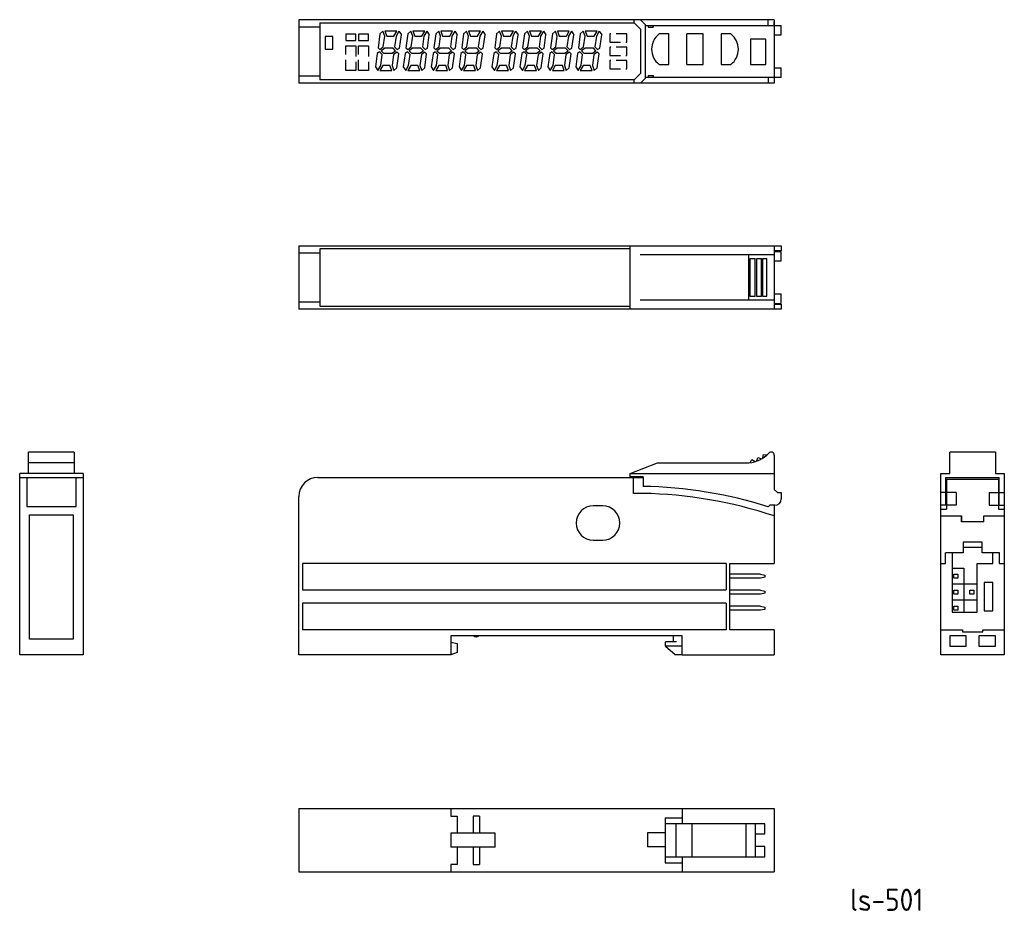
# Model space of a CAD drawing. Extents: x -137 to 18, y 1 to 142.
import ezdxf

# ---------------------------------------------------------------- set-up
doc = ezdxf.new("R2010")
doc.units = 0
doc.linetypes.add('HIDDEN', pattern=[2.516532, 1.677688, -0.838844])
doc.layers.get('0').update_dxf_attribs({"linetype": 'CONTINUOUS'})
doc.layers.add('太い実線', color=7, linetype='CONTINUOUS')
doc.layers.add('細い実線', color=2, linetype='CONTINUOUS')
doc.styles.get("Standard").update_dxf_attribs({"font": 'isocp.shx', "bigfont": 'extfont.shx'})

msp = doc.modelspace()

# ---------------------------------------------------------------- linework, layer by layer
at = {"color": 7, "linetype": 'CONTINUOUS'}
for p, q in [((-18.1, 141.86), (-93.1, 141.86)), ((-93.1, 141.86), (-93.1, 131.86)), ((-89.8, 141.36), (-40.2, 141.36)), ((-40.2, 141.36), (-40.2, 141.86)), ((-40.2, 141.36), (-39.2, 140.36)), ((-38.4, 141.06), (-39.2, 141.86)), ((-19.04, 140.96), (-19.04, 141.86)), ((-18.1, 141.86), (-18.1, 131.86)), ((-18.1, 140.96), (-18.1, 141.56)), ((-39.2, 140.36), (-39.2, 133.36)), ((-38.4, 132.66), (-38.4, 141.06)), ((-38.4, 140.96), (-17, 140.96)), ((-38, 140.96), (-38, 140.66)), ((-38, 140.66), (-37.2, 140.66)), ((-37.2, 140.96), (-37.2, 140.66)), ((-17, 139.46), (-17, 140.96)), ((-34.75, 139.61), (-36.25, 139.61)), ((-34.75, 134.81), (-34.75, 139.61)), ((-31.9, 134.81), (-31.9, 139.61)), ((-29.3, 139.61), (-31.9, 139.61)), ((-29.3, 134.81), (-29.3, 139.61)), ((-26.45, 139.61), (-26.45, 134.81)), ((-24.95, 139.61), (-26.45, 139.61)), ((-19.45, 138.81), (-21.85, 138.81)), ((-21.85, 138.81), (-21.85, 134.81)), ((-19.45, 134.81), (-19.45, 138.81)), ((-18.1, 139.46), (-17, 139.46)), ((-36.25, 134.81), (-34.75, 134.81)), ((-31.9, 134.81), (-29.3, 134.81)), ((-26.45, 134.81), (-24.95, 134.81)), ((-21.85, 134.81), (-19.45, 134.81)), ((-18.1, 134.26), (-17, 134.26)), ((-17, 132.76), (-17, 134.26)), ((-40.2, 132.36), (-89.8, 132.36)), ((-39.2, 133.36), (-40.2, 132.36)), ((-40.2, 131.86), (-40.2, 132.36)), ((-39.2, 131.86), (-38.4, 132.66)), ((-17, 132.76), (-38.4, 132.76)), ((-38, 133.06), (-37.2, 133.06)), ((-38, 133.06), (-38, 132.76)), ((-37.2, 133.06), (-37.2, 132.76)), ((-19.04, 132.76), (-19.04, 131.86)), ((-18.1, 131.86), (-93.1, 131.86)), ((-93.1, 106.21), (-16.99, 106.21)), ((-93.1, 106.21), (-93.1, 96.21)), ((-40.8, 105.71), (-89.8, 105.71)), ((-89.8, 105.71), (-89.8, 96.71)), ((-40.8, 96.21), (-40.8, 106.21)), ((-18.1, 106.21), (-18.1, 96.21)), ((-16.99, 106.21), (-16.99, 105.41)), ((-39.24, 104.81), (-18.1, 104.81)), ((-22.1, 97.61), (-22.1, 104.81)), ((-21.91, 98.21), (-21.91, 104.21)), ((-21.91, 104.21), (-21.13, 104.21)), ((-21.13, 98.21), (-21.13, 104.21)), ((-20.85, 98.21), (-20.85, 104.21)), ((-20.85, 104.21), (-20.13, 104.21)), ((-20.13, 98.21), (-20.13, 104.21)), ((-19.88, 98.21), (-19.88, 104.21)), ((-19.88, 104.21), (-19.25, 104.21)), ((-19.25, 98.21), (-19.25, 104.21)), ((-16.99, 105.41), (-18.1, 105.41)), ((-18.1, 105.31), (-17, 105.31)), ((-17, 103.81), (-17, 105.31)), ((-18.1, 103.81), (-17, 103.81)), ((-21.13, 98.21), (-21.91, 98.21)), ((-20.13, 98.21), (-20.85, 98.21)), ((-19.25, 98.21), (-19.88, 98.21)), ((-18.1, 98.61), (-17, 98.61)), ((-17, 97.11), (-17, 98.61)), ((-89.8, 96.71), (-40.8, 96.71)), ((-18.1, 97.61), (-39.24, 97.61)), ((-18.1, 97.11), (-17, 97.11)), ((-18.1, 97.01), (-16.99, 97.01)), ((-16.99, 97.01), (-16.99, 96.21)), ((-16.99, 96.21), (-93.1, 96.21)), ((-128.52, 73.68), (-135.72, 73.68)), ((-135.72, 70.28), (-135.72, 73.68)), ((-128.52, 73.68), (-128.52, 70.28)), ((-19.88, 72.76), (-19.81, 73.32)), ((-19.81, 73.32), (-19.25, 73.24)), ((-18.1, 73.18), (-18.1, 67.79)), ((9.59, 70.28), (9.59, 73.68)), ((16.79, 73.68), (9.59, 73.68)), ((16.79, 73.68), (16.79, 70.28)), ((-128.52, 71.98), (-135.72, 71.98)), ((-40.8, 70.28), (-36.53, 71.98)), ((-36.53, 71.98), (-22.1, 71.98)), ((-21.91, 72), (-21.61, 72.48)), ((-21.61, 72.48), (-21.13, 72.17)), ((-20.85, 72.27), (-20.66, 72.8)), ((-20.66, 72.8), (-20.13, 72.61)), ((-127.12, 70.28), (-137.12, 70.28)), ((-137.12, 41.68), (-137.12, 70.28)), ((-127.12, 70.28), (-127.12, 41.68)), ((-40.8, 70.28), (-18.1, 70.28)), ((-40.8, 69.78), (-40.8, 70.28)), ((8.19, 70.28), (9.59, 70.28)), ((8.19, 41.68), (8.19, 70.28)), ((16.79, 70.28), (18.19, 70.28)), ((18.19, 70.28), (18.19, 41.68)), ((-90.1, 69.68), (-38.8, 69.68)), ((-87.8, 69.68), (-87.7, 69.68)), ((-38.8, 69.78), (-40.8, 69.78)), ((-40.3, 67.16), (-40.3, 69.68)), ((-38.8, 69.78), (-38.8, 68.26)), ((8.99, 69.68), (17.39, 69.68)), ((8.99, 65.28), (8.99, 69.68)), ((9.09, 69.38), (17.29, 69.38)), ((9.09, 69.38), (9.09, 64.65)), ((17.29, 69.38), (17.29, 64.65)), ((17.39, 65.28), (17.39, 69.68)), ((-38.83, 67.16), (-40.3, 67.16)), ((-18.1, 67.79), (-17.59, 67.28)), ((-17.59, 67.28), (-16.99, 67.28)), ((-16.99, 67.28), (-17, 66.28)), ((10.59, 67.28), (8.19, 67.28)), ((10.59, 67.28), (10.59, 65.28)), ((15.79, 67.28), (18.19, 67.28)), ((15.79, 67.28), (15.79, 65.28)), ((-93.1, 41.68), (-93.1, 66.68)), ((-18.8, 65.28), (-19.06, 65.06)), ((-18, 65.28), (-18.8, 65.28)), ((-18.1, 65.28), (-18.1, 56.13)), ((10.59, 65.28), (8.19, 65.28)), ((15.79, 65.28), (18.19, 65.28)), ((-45.15, 65.18), (-46.65, 65.18)), ((8.19, 64.65), (9.09, 64.65)), ((17.29, 64.65), (18.19, 64.65)), ((8.19, 63.6), (11.44, 63.6)), ((11.44, 63.6), (11.44, 62.68)), ((11.44, 62.68), (11.44, 63.6)), ((14.94, 62.68), (11.44, 62.68)), ((14.94, 63.6), (18.19, 63.6)), ((14.94, 62.68), (14.94, 63.6)), ((14.94, 62.68), (14.94, 63.6)), ((-46.65, 59.78), (-45.15, 59.78)), ((11.69, 59.48), (11.69, 57.78)), ((14.69, 59.48), (11.69, 59.48)), ((14.69, 57.78), (14.69, 59.48)), ((11.69, 57.78), (8.94, 57.78)), ((8.94, 56.13), (8.94, 57.78)), ((9.99, 57.78), (9.99, 48.43)), ((11.69, 58.68), (14.69, 58.68)), ((17.44, 57.78), (14.69, 57.78)), ((16.39, 56.16), (16.39, 57.78)), ((17.44, 56.13), (17.44, 57.78)), ((-25.7, 56.13), (-92.5, 56.13)), ((-92.5, 56.13), (-92.5, 51.93)), ((-25.7, 56.13), (-25.7, 51.93)), ((-25.1, 45.63), (-25.1, 56.13)), ((-25.1, 56.13), (-18.1, 56.13)), ((8.19, 56.13), (8.94, 56.13)), ((13.89, 48.43), (13.89, 56.13)), ((13.89, 56.13), (16.39, 56.13)), ((16.39, 56.13), (16.39, 56.16)), ((17.44, 56.13), (18.19, 56.13)), ((-20.29, 54.44), (-25.1, 54.44)), ((-20.29, 54.44), (-19.59, 54.29)), ((9.99, 55.39), (11.81, 55.39)), ((10.23, 54.44), (10.86, 54.44)), ((10.23, 53.8), (10.23, 54.44)), ((10.86, 54.44), (10.86, 53.8)), ((11.81, 55.39), (11.81, 48.43)), ((-20.29, 53.8), (-25.1, 53.8)), ((-19.59, 53.95), (-20.29, 53.8)), ((-19.59, 54.29), (-19.59, 53.95)), ((13.89, 52.85), (9.99, 52.85)), ((10.86, 53.8), (10.23, 53.8)), ((14.99, 53.13), (14.99, 48.63)), ((16.39, 53.13), (14.99, 53.13)), ((16.39, 48.63), (16.39, 53.13)), ((-92.5, 51.93), (-25.7, 51.93)), ((-20.29, 51.9), (-25.1, 51.9)), ((-20.29, 51.26), (-25.1, 51.26)), ((-20.29, 51.9), (-19.59, 51.75)), ((-19.59, 51.41), (-20.29, 51.26)), ((-19.59, 51.75), (-19.59, 51.41)), ((10.23, 51.9), (10.86, 51.9)), ((10.23, 51.26), (10.23, 51.9)), ((10.86, 51.26), (10.23, 51.26)), ((10.86, 51.9), (10.86, 51.26)), ((12.77, 51.26), (12.77, 51.9)), ((12.77, 51.9), (13.4, 51.9)), ((13.4, 51.26), (12.77, 51.26)), ((13.4, 51.9), (13.4, 51.26)), ((-92.49, 49.83), (-92.5, 45.63)), ((-25.7, 49.83), (-92.49, 49.83)), ((-25.7, 49.83), (-25.7, 45.63)), ((13.89, 50.31), (9.99, 50.31)), ((-20.29, 49.36), (-25.1, 49.36)), ((-20.29, 48.72), (-25.1, 48.72)), ((-20.29, 49.36), (-19.59, 49.21)), ((-19.59, 48.87), (-20.29, 48.72)), ((-19.59, 49.21), (-19.59, 48.87)), ((9.99, 48.43), (13.89, 48.43)), ((10.23, 49.36), (10.86, 49.36)), ((10.23, 48.72), (10.23, 49.36)), ((10.86, 48.72), (10.23, 48.72)), ((10.86, 49.36), (10.86, 48.72)), ((14.99, 48.63), (16.39, 48.63)), ((-25.7, 45.63), (-92.5, 45.63)), ((-18.1, 45.63), (-25.1, 45.63)), ((-18.1, 45.63), (-18.1, 41.68)), ((8.19, 45.63), (11.59, 45.63)), ((11.59, 45.63), (11.59, 45.33)), ((11.59, 45.33), (14.79, 45.33)), ((14.79, 45.63), (18.19, 45.63)), ((14.79, 45.33), (14.79, 45.63)), ((-32.6, 44.68), (-69.1, 44.68)), ((-69.1, 44.68), (-69.1, 41.68)), ((-69.1, 43.68), (-68.1, 43.48)), ((-33.5, 43.73), (-35.25, 43.73)), ((-35.25, 43.12), (-35.25, 43.73)), ((-34, 43.73), (-34, 44.68)), ((-32.6, 41.68), (-32.6, 44.68)), ((9.59, 44.68), (9.59, 43.08)), ((12.19, 44.68), (9.59, 44.68)), ((12.19, 43.08), (12.19, 44.68)), ((16.79, 44.68), (14.19, 44.68)), ((14.19, 44.68), (14.19, 43.08)), ((16.79, 43.08), (16.79, 44.68)), ((-68.1, 42.08), (-69.1, 41.68)), ((-68.1, 43.48), (-68.1, 42.08)), ((-35.25, 43.08), (-35.25, 43.12)), ((-35.25, 43.08), (-33.7, 41.78)), ((-32.6, 43.08), (-35.25, 43.08)), ((9.59, 43.08), (12.19, 43.08)), ((14.19, 43.08), (16.79, 43.08)), ((-127.12, 41.68), (-137.12, 41.68)), ((-69.1, 41.68), (-93.1, 41.68)), ((-33.7, 41.78), (-32.6, 41.78)), ((-32.6, 41.68), (-18.1, 41.68)), ((18.19, 41.68), (8.19, 41.68)), ((-93.1, 17.46), (-93.1, 7.46)), ((-93.1, 17.46), (-18.1, 17.46)), ((-69.1, 17.46), (-69.1, 16.26)), ((-32.6, 17.46), (-32.6, 15.06)), ((-18.1, 17.46), (-18.1, 7.46)), ((-69.1, 16.26), (-68.1, 16.26)), ((-68.1, 16.26), (-68.1, 13.56)), ((-65.6, 16.26), (-65.6, 13.56)), ((-64.6, 16.26), (-65.6, 16.26)), ((-64.6, 16.26), (-64.6, 13.56)), ((-35.3, 16.01), (-32.6, 16.01)), ((-35.3, 16.01), (-35.3, 8.91)), ((-19.6, 15.06), (-35.3, 15.06)), ((-33.63, 15.06), (-33.63, 9.86)), ((-31.1, 15.06), (-31.1, 9.86)), ((-22.6, 15.06), (-22.6, 9.86)), ((-21.1, 15.06), (-21.1, 9.86)), ((-19.6, 13.46), (-19.6, 15.06)), ((-69.1, 13.56), (-69.1, 11.36)), ((-62.1, 13.56), (-69.1, 13.56)), ((-62.1, 11.36), (-62.1, 13.56)), ((-38.1, 13.61), (-38.1, 11.41)), ((-35.3, 13.61), (-38.1, 13.61)), ((-21.1, 13.46), (-19.6, 13.46)), ((-62.1, 11.36), (-69.1, 11.36)), ((-68.1, 11.36), (-68.1, 8.66)), ((-65.6, 11.36), (-65.6, 8.66)), ((-64.6, 11.36), (-64.6, 8.66)), ((-35.3, 11.41), (-38.1, 11.41)), ((-19.6, 11.46), (-21.1, 11.46)), ((-19.6, 9.86), (-19.6, 11.46)), ((-35.3, 9.86), (-19.6, 9.86)), ((-32.6, 9.86), (-32.6, 7.46)), ((-69.1, 8.66), (-69.1, 7.46)), ((-68.1, 8.66), (-69.1, 8.66)), ((-65.6, 8.66), (-64.6, 8.66)), ((-35.3, 8.91), (-32.6, 8.91)), ((-93.1, 7.46), (-18.1, 7.46))]:
    msp.add_line(p, q, dxfattribs=at)
at = {"color": 2, "linetype": 'CONTINUOUS'}
for p, q in [((-80.29, 139.63), (-79.82, 140.06)), ((-79.53, 139.26), (-79.82, 140.06)), ((-77.63, 140.06), (-79.5, 140.06)), ((-79.5, 140.06), (-79.21, 139.26)), ((-78.09, 139.26), (-77.63, 140.06)), ((-77.29, 140.05), (-77.75, 139.26)), ((-77.29, 140.05), (-76.91, 139.49)), ((-75.89, 139.63), (-75.42, 140.06)), ((-75.13, 139.26), (-75.42, 140.06)), ((-75.1, 140.06), (-74.81, 139.26)), ((-73.23, 140.06), (-75.1, 140.06)), ((-73.69, 139.26), (-73.23, 140.06)), ((-72.89, 140.05), (-73.35, 139.26)), ((-72.89, 140.05), (-72.51, 139.49)), ((-71.49, 139.63), (-71.02, 140.06)), ((-70.73, 139.26), (-71.02, 140.06)), ((-70.7, 140.06), (-70.41, 139.26)), ((-68.83, 140.06), (-70.7, 140.06)), ((-69.29, 139.26), (-68.83, 140.06)), ((-68.49, 140.05), (-68.95, 139.26)), ((-68.49, 140.05), (-68.11, 139.49)), ((-67.09, 139.63), (-66.62, 140.06)), ((-66.33, 139.26), (-66.62, 140.06)), ((-66.3, 140.06), (-66.01, 139.26)), ((-64.43, 140.06), (-66.3, 140.06)), ((-64.89, 139.26), (-64.43, 140.06)), ((-64.09, 140.05), (-64.55, 139.26)), ((-64.09, 140.05), (-63.71, 139.49)), ((-61.89, 139.63), (-61.42, 140.06)), ((-61.13, 139.26), (-61.42, 140.06)), ((-61.1, 140.06), (-60.81, 139.26)), ((-59.23, 140.06), (-61.1, 140.06)), ((-59.69, 139.26), (-59.23, 140.06)), ((-58.89, 140.05), (-59.35, 139.26)), ((-58.89, 140.05), (-58.51, 139.49)), ((-57.49, 139.63), (-57.02, 140.06)), ((-56.73, 139.26), (-57.02, 140.06)), ((-56.7, 140.06), (-56.41, 139.26)), ((-54.83, 140.06), (-56.7, 140.06)), ((-55.29, 139.26), (-54.83, 140.06)), ((-54.49, 140.05), (-54.95, 139.26)), ((-54.49, 140.05), (-54.11, 139.49)), ((-53.09, 139.63), (-52.62, 140.06)), ((-52.33, 139.26), (-52.62, 140.06)), ((-52.3, 140.06), (-52.01, 139.26)), ((-50.43, 140.06), (-52.3, 140.06)), ((-50.89, 139.26), (-50.43, 140.06)), ((-50.09, 140.05), (-50.55, 139.26)), ((-50.09, 140.05), (-49.71, 139.49)), ((-48.69, 139.63), (-48.22, 140.06)), ((-47.93, 139.26), (-48.22, 140.06)), ((-47.9, 140.06), (-47.61, 139.26)), ((-46.03, 140.06), (-47.9, 140.06)), ((-46.49, 139.26), (-46.03, 140.06)), ((-45.69, 140.05), (-46.15, 139.26)), ((-45.69, 140.05), (-45.31, 139.49)), ((-80.29, 139.63), (-80.59, 137.45)), ((-79.77, 137.56), (-79.53, 139.26)), ((-79.21, 139.26), (-78.09, 139.26)), ((-77.75, 139.26), (-77.99, 137.56)), ((-77.75, 139.26), (-77.99, 137.56)), ((-77.2, 137.39), (-76.91, 139.49)), ((-75.89, 139.63), (-76.19, 137.45)), ((-75.37, 137.56), (-75.13, 139.26)), ((-74.81, 139.26), (-73.69, 139.26)), ((-73.35, 139.26), (-73.59, 137.56)), ((-73.35, 139.26), (-73.59, 137.56)), ((-72.8, 137.39), (-72.51, 139.49)), ((-71.49, 139.63), (-71.79, 137.45)), ((-70.97, 137.56), (-70.73, 139.26)), ((-70.41, 139.26), (-69.29, 139.26)), ((-68.95, 139.26), (-69.19, 137.56)), ((-68.95, 139.26), (-69.19, 137.56)), ((-68.4, 137.39), (-68.11, 139.49)), ((-67.09, 139.63), (-67.39, 137.45)), ((-66.57, 137.56), (-66.33, 139.26)), ((-66.01, 139.26), (-64.89, 139.26)), ((-64.55, 139.26), (-64.79, 137.56)), ((-64.55, 139.26), (-64.79, 137.56)), ((-64, 137.39), (-63.71, 139.49)), ((-61.89, 139.63), (-62.19, 137.45)), ((-61.37, 137.56), (-61.13, 139.26)), ((-60.81, 139.26), (-59.69, 139.26)), ((-59.35, 139.26), (-59.59, 137.56)), ((-59.35, 139.26), (-59.59, 137.56)), ((-58.8, 137.39), (-58.51, 139.49)), ((-57.49, 139.63), (-57.79, 137.45)), ((-56.97, 137.56), (-56.73, 139.26)), ((-56.41, 139.26), (-55.29, 139.26)), ((-54.95, 139.26), (-55.19, 137.56)), ((-54.95, 139.26), (-55.19, 137.56)), ((-54.4, 137.39), (-54.11, 139.49)), ((-53.09, 139.63), (-53.39, 137.45)), ((-52.57, 137.56), (-52.33, 139.26)), ((-52.01, 139.26), (-50.89, 139.26)), ((-50.55, 139.26), (-50.79, 137.56)), ((-50.55, 139.26), (-50.79, 137.56)), ((-50, 137.39), (-49.71, 139.49)), ((-48.69, 139.63), (-48.99, 137.45)), ((-48.17, 137.56), (-47.93, 139.26)), ((-47.61, 139.26), (-46.49, 139.26)), ((-46.15, 139.26), (-46.39, 137.56)), ((-46.15, 139.26), (-46.39, 137.56)), ((-45.6, 137.39), (-45.31, 139.49)), ((-80.36, 136.79), (-80.72, 136.53)), ((-80.59, 137.45), (-80.32, 137.18)), ((-79.94, 136.37), (-80.36, 136.79)), ((-80.32, 137.18), (-79.77, 137.56)), ((-79.54, 137.36), (-80.11, 136.96)), ((-80.11, 136.96), (-79.71, 136.56)), ((-78.22, 137.36), (-79.54, 137.36)), ((-78.39, 136.56), (-77.82, 136.96)), ((-77.82, 136.96), (-78.22, 137.36)), ((-77.6, 136.75), (-78.15, 136.36)), ((-77.99, 137.56), (-77.57, 137.14)), ((-77.33, 136.48), (-77.6, 136.75)), ((-77.57, 137.14), (-77.2, 137.39)), ((-75.96, 136.79), (-76.32, 136.53)), ((-76.19, 137.45), (-75.92, 137.18)), ((-75.54, 136.37), (-75.96, 136.79)), ((-75.92, 137.18), (-75.37, 137.56)), ((-75.14, 137.36), (-75.71, 136.96)), ((-75.71, 136.96), (-75.31, 136.56)), ((-73.82, 137.36), (-75.14, 137.36)), ((-73.99, 136.56), (-73.42, 136.96)), ((-73.42, 136.96), (-73.82, 137.36)), ((-73.2, 136.75), (-73.75, 136.36)), ((-73.59, 137.56), (-73.17, 137.14)), ((-72.93, 136.48), (-73.2, 136.75)), ((-73.17, 137.14), (-72.8, 137.39)), ((-71.56, 136.79), (-71.92, 136.53)), ((-71.79, 137.45), (-71.52, 137.18)), ((-71.14, 136.37), (-71.56, 136.79)), ((-71.52, 137.18), (-70.97, 137.56)), ((-70.74, 137.36), (-71.31, 136.96)), ((-71.31, 136.96), (-70.91, 136.56)), ((-69.42, 137.36), (-70.74, 137.36)), ((-69.59, 136.56), (-69.02, 136.96)), ((-69.02, 136.96), (-69.42, 137.36)), ((-68.8, 136.75), (-69.35, 136.36)), ((-69.19, 137.56), (-68.77, 137.14)), ((-68.53, 136.48), (-68.8, 136.75)), ((-68.77, 137.14), (-68.4, 137.39)), ((-67.16, 136.79), (-67.52, 136.53)), ((-67.39, 137.45), (-67.12, 137.18)), ((-66.74, 136.37), (-67.16, 136.79)), ((-67.12, 137.18), (-66.57, 137.56)), ((-66.34, 137.36), (-66.91, 136.96)), ((-66.91, 136.96), (-66.51, 136.56)), ((-65.02, 137.36), (-66.34, 137.36)), ((-65.19, 136.56), (-64.62, 136.96)), ((-64.62, 136.96), (-65.02, 137.36)), ((-64.4, 136.75), (-64.95, 136.36)), ((-64.79, 137.56), (-64.37, 137.14)), ((-64.13, 136.48), (-64.4, 136.75)), ((-64.37, 137.14), (-64, 137.39)), ((-61.96, 136.79), (-62.32, 136.53)), ((-62.19, 137.45), (-61.92, 137.18)), ((-61.54, 136.37), (-61.96, 136.79)), ((-61.92, 137.18), (-61.37, 137.56)), ((-61.14, 137.36), (-61.71, 136.96)), ((-61.71, 136.96), (-61.31, 136.56)), ((-59.82, 137.36), (-61.14, 137.36)), ((-59.99, 136.56), (-59.42, 136.96)), ((-59.42, 136.96), (-59.82, 137.36)), ((-59.2, 136.75), (-59.75, 136.36)), ((-59.59, 137.56), (-59.17, 137.14)), ((-58.93, 136.48), (-59.2, 136.75)), ((-59.17, 137.14), (-58.8, 137.39)), ((-57.56, 136.79), (-57.92, 136.53)), ((-57.79, 137.45), (-57.52, 137.18)), ((-57.14, 136.37), (-57.56, 136.79)), ((-57.52, 137.18), (-56.97, 137.56)), ((-56.74, 137.36), (-57.31, 136.96)), ((-57.31, 136.96), (-56.91, 136.56)), ((-55.42, 137.36), (-56.74, 137.36)), ((-55.59, 136.56), (-55.02, 136.96)), ((-55.02, 136.96), (-55.42, 137.36)), ((-54.8, 136.75), (-55.35, 136.36)), ((-55.19, 137.56), (-54.77, 137.14)), ((-54.53, 136.48), (-54.8, 136.75)), ((-54.77, 137.14), (-54.4, 137.39)), ((-53.16, 136.79), (-53.52, 136.53)), ((-53.39, 137.45), (-53.12, 137.18)), ((-52.74, 136.37), (-53.16, 136.79)), ((-53.12, 137.18), (-52.57, 137.56)), ((-52.34, 137.36), (-52.91, 136.96)), ((-52.91, 136.96), (-52.51, 136.56)), ((-51.02, 137.36), (-52.34, 137.36)), ((-51.19, 136.56), (-50.62, 136.96)), ((-50.62, 136.96), (-51.02, 137.36)), ((-50.4, 136.75), (-50.95, 136.36)), ((-50.79, 137.56), (-50.37, 137.14)), ((-50.13, 136.48), (-50.4, 136.75)), ((-50.37, 137.14), (-50, 137.39)), ((-48.76, 136.79), (-49.12, 136.53)), ((-48.99, 137.45), (-48.72, 137.18)), ((-48.34, 136.37), (-48.76, 136.79)), ((-48.72, 137.18), (-48.17, 137.56)), ((-47.94, 137.36), (-48.51, 136.96)), ((-48.51, 136.96), (-48.11, 136.56)), ((-46.62, 137.36), (-47.94, 137.36)), ((-46.79, 136.56), (-46.22, 136.96)), ((-46.22, 136.96), (-46.62, 137.36)), ((-46, 136.75), (-46.55, 136.36)), ((-46.39, 137.56), (-45.97, 137.14)), ((-45.73, 136.48), (-46, 136.75)), ((-45.97, 137.14), (-45.6, 137.39)), ((-80.72, 136.53), (-81.02, 134.43)), ((-80.18, 134.66), (-79.94, 136.37)), ((-79.71, 136.56), (-78.39, 136.56)), ((-78.15, 136.36), (-78.39, 134.66)), ((-77.64, 134.29), (-77.33, 136.48)), ((-76.32, 136.53), (-76.62, 134.43)), ((-75.78, 134.66), (-75.54, 136.37)), ((-75.31, 136.56), (-73.99, 136.56)), ((-73.75, 136.36), (-73.99, 134.66)), ((-73.24, 134.29), (-72.93, 136.48)), ((-71.92, 136.53), (-72.22, 134.43)), ((-71.38, 134.66), (-71.14, 136.37)), ((-70.91, 136.56), (-69.59, 136.56)), ((-69.35, 136.36), (-69.59, 134.66)), ((-68.84, 134.29), (-68.53, 136.48)), ((-67.52, 136.53), (-67.82, 134.43)), ((-66.98, 134.66), (-66.74, 136.37)), ((-66.51, 136.56), (-65.19, 136.56)), ((-64.95, 136.36), (-65.19, 134.66)), ((-64.44, 134.29), (-64.13, 136.48)), ((-62.32, 136.53), (-62.62, 134.43)), ((-61.78, 134.66), (-61.54, 136.37)), ((-61.31, 136.56), (-59.99, 136.56)), ((-59.75, 136.36), (-59.99, 134.66)), ((-59.24, 134.29), (-58.93, 136.48)), ((-57.92, 136.53), (-58.22, 134.43)), ((-57.38, 134.66), (-57.14, 136.37)), ((-56.91, 136.56), (-55.59, 136.56)), ((-55.35, 136.36), (-55.59, 134.66)), ((-54.84, 134.29), (-54.53, 136.48)), ((-53.52, 136.53), (-53.82, 134.43)), ((-52.98, 134.66), (-52.74, 136.37)), ((-52.51, 136.56), (-51.19, 136.56)), ((-50.95, 136.36), (-51.19, 134.66)), ((-50.44, 134.29), (-50.13, 136.48)), ((-49.12, 136.53), (-49.42, 134.43)), ((-48.58, 134.66), (-48.34, 136.37)), ((-48.11, 136.56), (-46.79, 136.56)), ((-46.55, 136.36), (-46.79, 134.66)), ((-46.04, 134.29), (-45.73, 136.48)), ((-81.02, 134.43), (-80.63, 133.87)), ((-80.63, 133.87), (-80.18, 134.66)), ((-79.83, 134.66), (-80.29, 133.86)), ((-80.29, 133.86), (-78.42, 133.86)), ((-78.71, 134.66), (-79.83, 134.66)), ((-78.42, 133.86), (-78.71, 134.66)), ((-78.39, 134.66), (-78.1, 133.86)), ((-78.1, 133.86), (-77.64, 134.29)), ((-76.62, 134.43), (-76.23, 133.87)), ((-76.23, 133.87), (-75.78, 134.66)), ((-75.43, 134.66), (-75.89, 133.86)), ((-75.89, 133.86), (-74.02, 133.86)), ((-74.31, 134.66), (-75.43, 134.66)), ((-74.02, 133.86), (-74.31, 134.66)), ((-73.99, 134.66), (-73.7, 133.86)), ((-73.7, 133.86), (-73.24, 134.29)), ((-72.22, 134.43), (-71.83, 133.87)), ((-71.83, 133.87), (-71.38, 134.66)), ((-71.03, 134.66), (-71.49, 133.86)), ((-71.49, 133.86), (-69.62, 133.86)), ((-69.91, 134.66), (-71.03, 134.66)), ((-69.62, 133.86), (-69.91, 134.66)), ((-69.59, 134.66), (-69.3, 133.86)), ((-69.3, 133.86), (-68.84, 134.29)), ((-67.82, 134.43), (-67.43, 133.87)), ((-67.43, 133.87), (-66.98, 134.66)), ((-66.63, 134.66), (-67.09, 133.86)), ((-67.09, 133.86), (-65.22, 133.86)), ((-65.51, 134.66), (-66.63, 134.66)), ((-65.22, 133.86), (-65.51, 134.66)), ((-65.19, 134.66), (-64.9, 133.86)), ((-64.9, 133.86), (-64.44, 134.29)), ((-62.62, 134.43), (-62.23, 133.87)), ((-62.23, 133.87), (-61.78, 134.66)), ((-61.43, 134.66), (-61.89, 133.86)), ((-61.89, 133.86), (-60.02, 133.86)), ((-60.31, 134.66), (-61.43, 134.66)), ((-60.02, 133.86), (-60.31, 134.66)), ((-59.99, 134.66), (-59.7, 133.86)), ((-59.7, 133.86), (-59.24, 134.29)), ((-58.22, 134.43), (-57.83, 133.87)), ((-57.83, 133.87), (-57.38, 134.66)), ((-57.03, 134.66), (-57.49, 133.86)), ((-57.49, 133.86), (-55.62, 133.86)), ((-55.91, 134.66), (-57.03, 134.66)), ((-55.62, 133.86), (-55.91, 134.66)), ((-55.59, 134.66), (-55.3, 133.86)), ((-55.3, 133.86), (-54.84, 134.29)), ((-53.82, 134.43), (-53.43, 133.87)), ((-53.43, 133.87), (-52.98, 134.66)), ((-52.63, 134.66), (-53.09, 133.86)), ((-53.09, 133.86), (-51.22, 133.86)), ((-51.51, 134.66), (-52.63, 134.66)), ((-51.22, 133.86), (-51.51, 134.66)), ((-51.19, 134.66), (-50.9, 133.86)), ((-50.9, 133.86), (-50.44, 134.29)), ((-49.42, 134.43), (-49.03, 133.87)), ((-49.03, 133.87), (-48.58, 134.66)), ((-48.23, 134.66), (-48.69, 133.86)), ((-48.69, 133.86), (-46.82, 133.86)), ((-47.11, 134.66), (-48.23, 134.66)), ((-46.82, 133.86), (-47.11, 134.66)), ((-46.79, 134.66), (-46.5, 133.86)), ((-46.5, 133.86), (-46.04, 134.29))]:
    msp.add_line(p, q, dxfattribs=at)
at = {"color": 2, "linetype": 'HIDDEN'}
for p, q in [((-85.7, 137.76), (-84.1, 137.76)), ((-85.7, 133.86), (-85.7, 137.76)), ((-84.1, 137.76), (-84.1, 133.86)), ((-83.7, 133.86), (-83.7, 137.76)), ((-83.7, 137.76), (-82.1, 137.76)), ((-82.1, 137.76), (-82.1, 133.86)), ((-84.1, 133.86), (-85.7, 133.86)), ((-82.1, 133.86), (-83.7, 133.86))]:
    msp.add_line(p, q, dxfattribs=at)
for points in [[(-85.7, 138.56), (-84.1, 138.56), (-84.1, 139.56), (-85.7, 139.56)], [(-83.7, 138.56), (-82.1, 138.56), (-82.1, 139.56), (-83.7, 139.56)], [(-44.05, 138.31), (-41.35, 138.31), (-41.35, 139.61), (-44.05, 139.61)], [(-44.05, 136.21), (-41.35, 136.21), (-41.35, 137.51), (-44.05, 137.51)], [(-44.05, 134.11), (-41.35, 134.11), (-41.35, 135.41), (-44.05, 135.41)]]:
    msp.add_lwpolyline(points, close=True, dxfattribs=at)
for points in [[(-85.7, 137.76), (-85.7, 137.76)], [(-84.1, 137.76), (-84.1, 137.76)], [(-85.7, 133.86), (-85.7, 133.86)], [(-84.1, 133.86), (-84.1, 133.86)]]:
    msp.add_lwpolyline(points, dxfattribs=at)
at = {"color": 7, "linetype": 'CONTINUOUS'}
for centre, radius, start, end in [((-34.45, 137.21), 3, 126.8699, 233.1301), ((-26.75, 137.21), 3, 306.8699, 53.1301), ((-22.6, 76.95), 5, 275.7389, 316.6579), ((-18.6, 73.18), 0.5, 0, 136.6579), ((-40.2, -2.82), 70, 71.5961, 88.8781), ((-40.2, -2.82), 71.1, 72.7008, 88.8717), ((-18, 66.28), 1, 270, 0), ((-46.65, 62.48), 2.7, 90, 270), ((-45.15, 62.48), 2.7, 270, 90), ((-65.1, 45.13), 0.6, 228.5904, 311.4096)]:
    msp.add_arc(centre, radius, start, end, dxfattribs=at)
msp.add_arc((-90.1, 66.68), 3, 90, 180)
at = {"layer": '太い実線'}
for p, q in [((-89.8, 141.36), (-89.8, 132.36)), ((-93.1, 140.76), (-89.8, 140.76)), ((-89.8, 132.96), (-93.1, 132.96)), ((-93.1, 105.11), (-89.8, 105.11)), ((-89.8, 97.31), (-93.1, 97.31)), ((-137.12, 69.68), (-127.12, 69.68)), ((-136.02, 69.68), (-136.02, 65.08)), ((-128.22, 65.08), (-128.22, 69.68)), ((-136.02, 65.08), (-128.22, 65.08)), ((-135.57, 63.78), (-128.67, 63.78)), ((-135.57, 44.18), (-135.57, 63.78)), ((-128.67, 63.78), (-128.67, 44.18)), ((-128.67, 44.18), (-135.57, 44.18))]:
    msp.add_line(p, q, dxfattribs=at)
at = {"layer": '細い実線'}
for p, q in [((-88.95, 139.21), (-88.95, 137.21)), ((-87.75, 139.21), (-88.95, 139.21)), ((-87.75, 137.21), (-87.75, 139.21)), ((-88.95, 137.21), (-87.75, 137.21))]:
    msp.add_line(p, q, dxfattribs=at)

# ---------------------------------------------------------------- texts
at = {"color": 2}
msp.add_text('ls-501', height=3.5, dxfattribs=at).set_placement((-6.12, 1.32))

doc.saveas('drawing.dxf')
